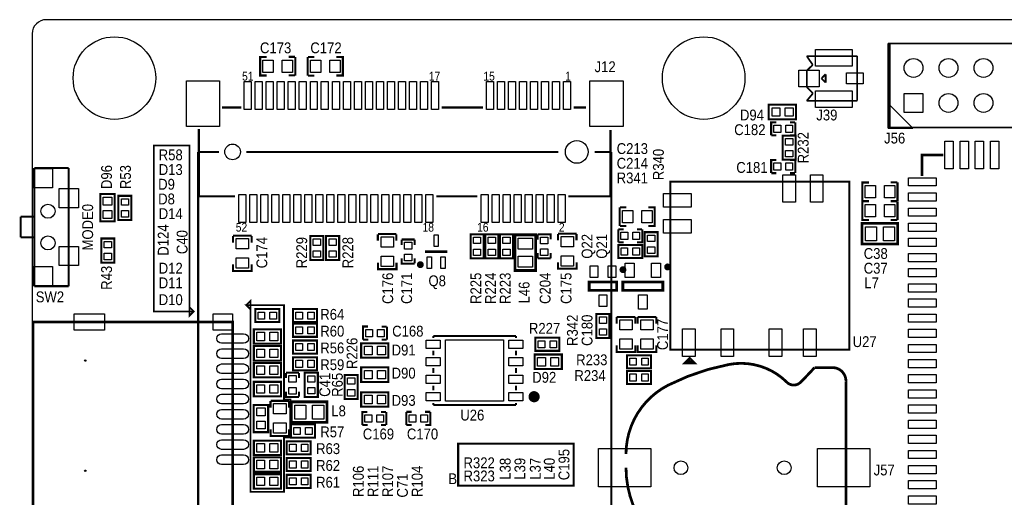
# Model space of a CAD drawing. Extents: x -2 to 286, y -2 to 81.
# Tile 3 of 8: x -1 to 71, y 47 to 81. Entities that reach past the tile are written whole.
import ezdxf
from ezdxf.enums import TextEntityAlignment as Align

# ---------------------------------------------------------------- set-up
doc = ezdxf.new("R2010")
doc.units = 0
doc.header["$MEASUREMENT"] = 0
for name, color, linetype in [('BG_OUTLINE', 6, 'CONTINUOUS'), ('BG_SILKSCREEN_TOP', 7, 'CONTINUOUS'), ('PG_SILKSCREEN_TOP', 7, 'CONTINUOUS'), ('PIN_TOP', 80, 'CONTINUOUS'), ('RD_SILKSCREEN_TOP', 2, 'CONTINUOUS')]:
    doc.layers.add(name, color=color, linetype=linetype)

msp = doc.modelspace()

# ---------------------------------------------------------------- linework, layer by layer
at = {"layer": 'BG_OUTLINE'}
msp.add_lwpolyline([(1.016, 0), (120.904, 0, 0.4142140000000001), (121.92, 1.016), (121.92, 80.21320000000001, 0.4142140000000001), (120.904, 81.2292), (1.016, 81.2292, 0.4142140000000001), (0, 80.21320000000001), (0, 1.016, 0.4142140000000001), (1.016, 0)], format="xyb", dxfattribs=at)
at = {"layer": 'BG_SILKSCREEN_TOP'}
for points, const_width in [([(9.6012, 72.0852), (11.43, 72.0852), (11.43, 59.7408), (11.7348, 60.0456), (11.43, 60.3504), (11.43, 60.0456), (11.7348, 60.0456), (8.839199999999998, 60.0456), (8.839199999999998, 72.0852), (9.6012, 72.0852)], 0.127), ([(15.5448, 60.5028), (15.8496, 60.8076), (15.8496, 60.5028), (18.288, 60.5028), (18.288, 53.6448), (18.7452, 53.6448), (18.7452, 50.9016), (18.288, 50.9016), (18.288, 46.9392), (15.8496, 46.9392), (15.8496, 60.5028), (15.5448, 60.5028), (15.8496, 60.198)], 0.127), ([(30.9372, 47.3964), (39.3192, 47.3964), (39.3192, 50.4444), (30.9372, 50.4444), (30.9372, 47.3964)], 0.1524)]:
    msp.add_lwpolyline(points, dxfattribs=dict(at, const_width=const_width))
at = {"layer": 'PG_SILKSCREEN_TOP'}
msp.add_lwpolyline([(62.22999999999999, 73.406, 0.127, 0.127, 0), (62.22999999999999, 79.502, 0.127, 0.127, 0), (103.886, 79.502, 0.127, 0.127, 0), (103.886, 73.406, 0.127, 0.127, 0), (62.22999999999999, 73.406, 0.254, 0.254, 0), (62.22999999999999, 79.502, 0.254, 0.254, 0)], format="xyseb", dxfattribs=at)
for points, const_width in [([(17.030802, 78.526005), (16.555796, 78.526005), (16.555796, 77.175995), (17.030802, 77.175995)], 0.150012), ([(19.090792, 78.530704), (18.615812, 78.530704)], 0.150012), ([(19.105804, 78.526005), (19.105804, 77.175995)], 0.150012), ([(20.010196, 77.175995), (20.010196, 78.526005)], 0.150012), ([(20.500188, 78.52130600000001), (20.025208, 78.52130600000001)], 0.150012), ([(22.085198, 77.175995), (22.560204, 77.175995), (22.560204, 78.526005), (22.085198, 78.526005)], 0.150012), ([(56.69048899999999, 77.94670699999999), (56.253101, 78.58699)], 0.127), ([(56.253101, 78.58699), (59.91679699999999, 78.58699)], 0.127), ([(56.253101, 77.526312), (56.69048899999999, 77.94670699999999)], 0.127), ([(59.91679699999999, 78.58699), (59.91679699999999, 75.33700999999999)], 0.127), ([(18.615812, 77.18069399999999), (19.090792, 77.18069399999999)], 0.150012), ([(20.025208, 77.17129599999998), (20.500188, 77.17129599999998)], 0.150012), ([(56.253101, 76.33700799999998), (56.253101, 77.526312)], 0.127), ([(57.34639300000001, 76.9906), (57.625793, 77.27)], 0.127), ([(57.625793, 77.27), (57.625793, 76.6604)], 0.127), ([(57.625793, 76.6604), (57.308293, 76.9779)], 0.127), ([(57.308293, 76.9779), (57.34639300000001, 76.9779)], 0.127), ([(56.70709999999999, 75.88300799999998), (56.253101, 76.33700799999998)], 0.127), ([(56.253101, 75.33700999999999), (56.70709999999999, 75.88300799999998)], 0.127), ([(55.419981, 73.99860699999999), (53.494991, 73.99860699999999), (53.494991, 75.04859300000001), (55.469993, 75.04859300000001), (55.469993, 73.99860699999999), (55.419981, 73.99860699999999)], 0.150012), ([(59.91679699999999, 75.33700999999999), (56.253101, 75.33700999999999)], 0.127), ([(13.789711, 74.8538), (15.1892, 74.8538)], 0.1524), ([(29.735805, 74.8538), (32.748195, 74.8538)], 0.1524), ([(39.321689, 74.8538), (40.228495, 74.8538)], 0.1524), ([(53.66997099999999, 72.82939499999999), (53.66997099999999, 73.77940500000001), (54.04500200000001, 73.77940500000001)], 0.150012), ([(55.03113199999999, 73.777805), (55.406112, 73.777805)], 0.150012), ([(55.42003100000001, 72.82939499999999), (55.42003100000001, 73.77940500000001)], 0.150012), ([(12.100611, 68.4022), (12.100611, 73.28148900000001)], 0.1524), ([(42.001389, 68.4022), (42.001389, 73.2282)], 0.1524), ([(53.68109699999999, 72.82779399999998), (54.056102, 72.82779399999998)], 0.150012), ([(54.499967, 71.132802), (54.499993, 72.80783000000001), (55.450003, 72.80783000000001), (55.450003, 71.05776999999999), (54.499993, 71.05776999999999), (54.499967, 71.132802)], 0.150012), ([(55.03110699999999, 72.82779399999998), (55.406112, 72.82779399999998)], 0.150012), ([(12.049811, 71.628), (13.553389, 71.628)], 0.1524), ([(12.049811, 71.628), (12.049811, 25.3111)], 0.1524), ([(15.552395, 71.628), (38.2016, 71.628)], 0.1524), ([(42.052189, 71.628), (40.84830499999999, 71.628)], 0.1524), ([(42.052189, 25.364389), (42.052189, 71.628)], 0.1524), ([(53.66997099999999, 70.08619499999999), (53.66997099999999, 71.03620500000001), (54.04500200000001, 71.03620500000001)], 0.150012), ([(55.03113199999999, 71.034605), (55.406112, 71.034605)], 0.150012), ([(55.42003100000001, 70.08619499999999), (55.42003100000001, 71.03620500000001)], 0.150012), ([(66.167, 71.3994), (64.6176, 71.3994), (64.6176, 69.8754)], 0.2), ([(0.152908, 70.45706), (2.643124, 70.45706)], 0.150114), ([(0.152908, 61.87694), (0.152908, 70.45706)], 0.150114), ([(2.643124, 70.45706), (2.643124, 61.87694)], 0.150114), ([(53.68109699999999, 70.084594), (54.056102, 70.084594)], 0.150012), ([(55.03110699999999, 70.084594), (55.406112, 70.084594)], 0.150012), ([(46.35499999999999, 69.469), (46.35499999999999, 57.268999), (59.35499899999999, 57.268999), (59.35499899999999, 69.469), (46.35499999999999, 69.469)], 0.150012), ([(60.769602, 69.40740500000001), (60.294596, 69.40740500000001), (60.294596, 68.057395), (60.769602, 68.057395)], 0.150012), ([(62.829592, 69.412104), (62.354612, 69.412104)], 0.150012), ([(62.844604, 69.40740500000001), (62.844604, 68.057395)], 0.150012), ([(4.936007, 66.63900799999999), (4.936007, 68.563998), (5.985992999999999, 68.563998), (5.985992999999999, 66.588996), (4.936007, 66.588996), (4.936007, 66.63900799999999)], 0.150012), ([(6.255994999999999, 66.764002), (6.255994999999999, 68.43900500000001), (7.206005, 68.43900500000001), (7.206005, 66.68899499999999), (6.255994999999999, 66.68899499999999), (6.255994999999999, 66.764002)], 0.150012), ([(12.100611, 68.4022), (14.721789, 68.4022)], 0.1524), ([(32.32398900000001, 68.4022), (29.354805, 68.4022)], 0.1524), ([(42.001389, 68.4022), (38.948411, 68.4022)], 0.1524), ([(60.769602, 68.03580500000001), (60.294596, 68.03580500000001), (60.294596, 66.68579499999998), (60.769602, 66.68579499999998)], 0.150012), ([(62.354612, 68.06209399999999), (62.829592, 68.06209399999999)], 0.150012), ([(62.829592, 68.040504), (62.354612, 68.040504)], 0.150012), ([(62.844604, 68.03580500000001), (62.844604, 66.68579499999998)], 0.150012), ([(42.666996, 66.25399499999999), (42.666996, 67.604005)], 0.150012), ([(43.15698799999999, 67.599306), (42.682008, 67.599306)], 0.150012), ([(44.741998, 66.25399499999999), (45.21700399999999, 66.25399499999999), (45.21700399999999, 67.604005), (44.741998, 67.604005)], 0.150012), ([(-0.83693, 66.917062), (0.152908, 66.917062)], 0.150114), ([(-0.83693, 65.416938), (-0.83693, 66.917062)], 0.150114), ([(0.152908, 66.917062), (0.152908, 65.416938)], 0.150114), ([(60.3758, 66.433903), (62.865, 66.433903), (62.865, 64.935303), (60.2742, 64.935303), (60.2742, 66.433903), (60.3758, 66.433903)], 0.2), ([(62.354612, 66.690494), (62.829592, 66.690494)], 0.150012), ([(42.558995, 66.007005), (42.558995, 65.056995)], 0.150012), ([(42.947895, 66.008606), (42.572889, 66.008606)], 0.150012), ([(42.682008, 66.249296), (43.15698799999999, 66.249296)], 0.150012), ([(44.297905, 66.008606), (43.922899, 66.008606)], 0.150012), ([(44.30900499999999, 66.007005), (44.30900499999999, 65.056995), (43.933999, 65.056995)], 0.150012), ([(45.43300499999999, 65.722398), (45.43300499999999, 64.047395), (44.482995, 64.047395), (44.482995, 65.79740499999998), (45.43300499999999, 65.79740499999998), (45.43300499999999, 65.722398)], 0.150012), ([(0.152908, 65.416938), (-0.83693, 65.416938)], 0.150114), ([(5.011394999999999, 63.665202), (5.011394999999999, 65.34020500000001), (5.961405, 65.34020500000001), (5.961405, 63.59019499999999), (5.011394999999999, 63.59019499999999), (5.011394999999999, 63.665202)], 0.150012), ([(14.585696, 65.521992), (14.585696, 65.047012)], 0.150012), ([(14.590395, 65.53700400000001), (15.940405, 65.53700400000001)], 0.150012), ([(15.935706, 65.047012), (15.935706, 65.521992)], 0.150012), ([(21.150605, 65.442998), (21.150605, 63.76799499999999), (20.200595, 63.76799499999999), (20.200595, 65.518005), (21.150605, 65.518005), (21.150605, 65.442998)], 0.150012), ([(22.293605, 65.442998), (22.293605, 63.76799499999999), (21.343595, 63.76799499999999), (21.343595, 65.518005), (22.293605, 65.518005), (22.293605, 65.442998)], 0.150012), ([(25.101296, 65.648992), (25.101296, 65.174012)], 0.150012), ([(25.105995, 65.664004), (26.456005, 65.664004)], 0.150012), ([(26.451306, 65.174012), (26.451306, 65.648992)], 0.150012), ([(27.780005, 65.26400500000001), (26.829995, 65.26400500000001)], 0.150012), ([(26.831595, 64.875105), (26.831595, 65.250111)], 0.150012), ([(27.781606, 64.875105), (27.781606, 65.250111)], 0.150012), ([(32.783805, 65.56999799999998), (32.783805, 63.89499499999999), (31.833795, 63.89499499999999), (31.833795, 65.645005), (32.783805, 65.645005), (32.783805, 65.56999799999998)], 0.150012), ([(33.850605, 65.56999799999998), (33.850605, 63.89499499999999), (32.900595, 63.89499499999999), (32.900595, 65.645005), (33.850605, 65.645005), (33.850605, 65.56999799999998)], 0.150012), ([(34.91740500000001, 65.56999799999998), (34.91740500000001, 63.89499499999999), (33.96739500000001, 63.89499499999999), (33.96739500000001, 65.645005), (34.91740500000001, 65.645005), (34.91740500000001, 65.56999799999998)], 0.150012), ([(36.56350300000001, 65.5066), (36.56350300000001, 63.0174), (35.064903, 63.0174), (35.064903, 65.6082), (36.56350300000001, 65.6082), (36.56350300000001, 65.5066)], 0.2), ([(36.708994, 65.633905), (36.708994, 65.258899)], 0.150012), ([(36.710595, 65.645005), (37.660605, 65.645005), (37.660605, 65.26999899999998)], 0.150012), ([(38.182296, 65.67439199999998), (38.182296, 65.199412)], 0.150012), ([(38.18699500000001, 65.68940400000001), (39.537005, 65.68940400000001)], 0.150012), ([(39.532306, 65.199412), (39.532306, 65.67439199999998)], 0.150012), ([(42.947895, 65.058595), (42.572889, 65.058595)], 0.150012), ([(30.136998, 64.389), (28.537002, 64.389)], 0.2), ([(42.634002, 64.864005), (44.30900499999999, 64.864005), (44.30900499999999, 63.91399499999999), (42.558995, 63.91399499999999), (42.558995, 64.864005), (42.634002, 64.864005)], 0.150012), ([(25.105995, 63.589002), (25.105995, 63.11399599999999), (26.456005, 63.11399599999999), (26.456005, 63.589002)], 0.150012), ([(27.780005, 63.51399499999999), (26.829995, 63.51399499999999), (26.829995, 63.889001)], 0.150012), ([(27.781606, 63.525095), (27.781606, 63.900101)], 0.150012), ([(36.708994, 64.283895), (36.708994, 63.908889)], 0.150012), ([(36.710595, 63.89499499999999), (37.660605, 63.89499499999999)], 0.150012), ([(37.659005, 64.283895), (37.659005, 63.908889)], 0.150012), ([(38.18699500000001, 63.614402), (38.18699500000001, 63.139396), (39.537005, 63.139396), (39.537005, 63.614402)], 0.150012), ([(14.590395, 63.46200200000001), (14.590395, 62.98699599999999), (15.940405, 62.98699599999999), (15.940405, 63.46200200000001)], 0.150012), ([(40.45280199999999, 62.174399), (42.452798, 62.174399), (42.452798, 61.574401), (40.45280199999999, 61.574401), (40.45280199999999, 62.174399)], 0.2), ([(42.89838999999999, 62.174399), (45.79841, 62.174399), (45.79841, 61.574401), (42.89838999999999, 61.574401), (42.89838999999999, 62.174399)], 0.2), ([(2.643124, 61.87694), (0.152908, 61.87694)], 0.150114), ([(16.26880199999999, 60.215805), (17.943805, 60.215805), (17.943805, 59.26579499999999), (16.193795, 59.26579499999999), (16.193795, 60.215805), (16.26880199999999, 60.215805)], 0.150012), ([(20.611998, 59.26579499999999), (18.936995, 59.26579499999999), (18.936995, 60.215805), (20.687005, 60.215805), (20.687005, 59.26579499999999), (20.611998, 59.26579499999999)], 0.150012), ([(14.550898, 59.27598), (0.051054, 59.27598), (0.051054, 43.775884), (14.550898, 43.775884), (14.550898, 59.27598)], 0.199898), ([(40.977795, 58.17880200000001), (40.977795, 59.853805), (41.927805, 59.853805), (41.927805, 58.10379499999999), (40.977795, 58.10379499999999), (40.977795, 58.17880200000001)], 0.150012), ([(42.449496, 59.629192), (42.449496, 59.154212)], 0.150012), ([(42.45419499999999, 59.644204), (43.80420499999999, 59.644204)], 0.150012), ([(43.79950599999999, 59.154212), (43.79950599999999, 59.629192)], 0.150012), ([(43.973496, 59.629192), (43.973496, 59.154212)], 0.150012), ([(43.97819499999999, 59.644204), (45.32820499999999, 59.644204)], 0.150012), ([(45.323506, 59.154212), (45.323506, 59.629192)], 0.150012), ([(16.143808, 58.74179300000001), (18.068798, 58.74179300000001), (18.068798, 57.69180699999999), (16.093796, 57.69180699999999), (16.093796, 58.74179300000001), (16.143808, 58.74179300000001)], 0.150012), ([(20.611998, 58.198995), (18.936995, 58.198995), (18.936995, 59.149005), (20.687005, 59.149005), (20.687005, 58.198995), (20.611998, 58.198995)], 0.150012), ([(24.016995, 57.995795), (24.016995, 58.945805), (24.392001, 58.945805)], 0.150012), ([(25.378105, 58.944205), (25.753111, 58.944205)], 0.150012), ([(25.767005, 57.995795), (25.767005, 58.945805)], 0.150012), ([(20.611998, 56.97979499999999), (18.936995, 56.97979499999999), (18.936995, 57.929805), (20.687005, 57.929805), (20.687005, 56.97979499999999), (20.611998, 56.97979499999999)], 0.150012), ([(24.028095, 57.99419399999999), (24.403101, 57.99419399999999)], 0.150012), ([(25.378105, 57.99419399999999), (25.753111, 57.99419399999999)], 0.150012), ([(29.131006, 58.25289300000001), (35.130994, 58.25289300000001)], 0.150089), ([(29.131006, 58.1152), (29.131006, 58.25289300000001)], 0.150089), ([(35.130994, 58.25289300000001), (35.130994, 58.1152)], 0.150089), ([(38.214198, 57.182995), (36.539195, 57.182995), (36.539195, 58.133005), (38.289205, 58.133005), (38.289205, 57.182995), (38.214198, 57.182995)], 0.150012), ([(16.143808, 57.52259300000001), (18.068798, 57.52259300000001), (18.068798, 56.472607), (16.093796, 56.472607), (16.093796, 57.52259300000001), (16.143808, 57.52259300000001)], 0.150012), ([(25.816992, 56.67580699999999), (23.892002, 56.67580699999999), (23.892002, 57.725793), (25.867004, 57.725793), (25.867004, 56.67580699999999), (25.816992, 56.67580699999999)], 0.150012), ([(29.131006, 56.8452), (29.131006, 57.2008)], 0.150089), ([(35.130994, 57.2008), (35.130994, 56.8452)], 0.150089), ([(42.45419499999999, 57.569202), (42.45419499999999, 57.094196), (43.80420499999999, 57.094196), (43.80420499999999, 57.569202)], 0.150012), ([(43.97819499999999, 57.569202), (43.97819499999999, 57.094196), (45.32820499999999, 57.094196), (45.32820499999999, 57.569202)], 0.150012), ([(20.611998, 55.76059499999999), (18.936995, 55.76059499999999), (18.936995, 56.71060500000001), (20.687005, 56.71060500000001), (20.687005, 55.76059499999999), (20.611998, 55.76059499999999)], 0.150012), ([(36.540008, 56.912993), (38.464998, 56.912993), (38.464998, 55.86300699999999), (36.48999600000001, 55.86300699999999), (36.48999600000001, 56.912993), (36.540008, 56.912993)], 0.150012), ([(43.26900199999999, 56.863005), (44.944005, 56.863005), (44.944005, 55.91299499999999), (43.193995, 55.91299499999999), (43.193995, 56.863005), (43.26900199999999, 56.863005)], 0.150012), ([(48.154996, 56.269001), (47.754997, 56.669), (47.35499799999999, 56.269001), (48.154996, 56.269001), (48.054997, 56.369001), (47.55499799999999, 56.369001), (47.754997, 56.569), (47.85499699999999, 56.46900099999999), (47.85499699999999, 56.369001), (47.754997, 56.46900099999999)], 0.150012), ([(16.143808, 56.30339300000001), (18.068798, 56.30339300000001), (18.068798, 55.253407), (16.093796, 55.253407), (16.093796, 56.30339300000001), (16.143808, 56.30339300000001)], 0.150012), ([(25.816992, 54.923207), (23.892002, 54.923207), (23.892002, 55.973193), (25.867004, 55.973193), (25.867004, 54.923207), (25.816992, 54.923207)], 0.150012), ([(29.131006, 55.5752), (29.131006, 55.9308)], 0.150089), ([(35.130994, 55.9308), (35.130994, 55.5752)], 0.150089), ([(43.26900199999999, 55.72000500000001), (44.944005, 55.72000500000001), (44.944005, 54.76999499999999), (43.193995, 54.76999499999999), (43.193995, 55.72000500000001), (43.26900199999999, 55.72000500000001)], 0.150012), ([(19.372605, 55.58660500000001), (18.422595, 55.58660500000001)], 0.150012), ([(18.424195, 55.197705), (18.424195, 55.572711)], 0.150012), ([(19.374206, 55.197705), (19.374206, 55.572711)], 0.150012), ([(19.794195, 53.911602), (19.794195, 55.58660500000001), (20.744205, 55.58660500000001), (20.744205, 53.836595), (19.794195, 53.836595), (19.794195, 53.911602)], 0.150012), ([(23.639805, 55.359198), (23.639805, 53.68419499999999), (22.689795, 53.68419499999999), (22.689795, 55.434205), (23.639805, 55.434205), (23.639805, 55.359198)], 0.150012), ([(16.143808, 54.93179300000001), (18.068798, 54.93179300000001), (18.068798, 53.88180699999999), (16.093796, 53.88180699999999), (16.093796, 54.93179300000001), (16.143808, 54.93179300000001)], 0.150012), ([(29.131006, 54.3052), (29.131006, 54.6608)], 0.150089), ([(35.130994, 54.6608), (35.130994, 54.3052)], 0.150089), ([(19.372605, 53.836595), (18.422595, 53.836595), (18.422595, 54.211601)], 0.150012), ([(19.374206, 53.84769499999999), (19.374206, 54.222701)], 0.150012), ([(25.816992, 53.11980699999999), (23.892002, 53.11980699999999), (23.892002, 54.16979300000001), (25.867004, 54.16979300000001), (25.867004, 53.11980699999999), (25.816992, 53.11980699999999)], 0.150012), ([(17.13659299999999, 53.19819200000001), (17.13659299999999, 51.273202), (16.086607, 51.273202), (16.086607, 53.248204), (17.13659299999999, 53.248204), (17.13659299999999, 53.19819200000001)], 0.150012), ([(17.303496, 53.53319200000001), (17.303496, 53.058212)], 0.150012), ([(17.308195, 53.54820400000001), (18.658205, 53.54820400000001)], 0.150012), ([(18.653506, 53.058212), (18.653506, 53.53319200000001)], 0.150012), ([(21.3106, 51.980897), (18.8214, 51.980897), (18.8214, 53.479497), (21.4122, 53.479497), (21.4122, 51.980897), (21.3106, 51.980897)], 0.2), ([(29.131006, 53.25310699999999), (29.131006, 53.3908)], 0.150089), ([(35.130994, 53.25310699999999), (29.131006, 53.25310699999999)], 0.150089), ([(35.130994, 53.3908), (35.130994, 53.25310699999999)], 0.150089), ([(23.966195, 51.798195), (23.966195, 52.748205), (24.341201, 52.748205)], 0.150012), ([(25.327305, 52.746605), (25.702311, 52.746605)], 0.150012), ([(25.716205, 51.798195), (25.716205, 52.748205)], 0.150012), ([(27.166595, 52.748205), (27.166595, 51.798195)], 0.150012), ([(27.555495, 52.74980600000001), (27.180489, 52.74980600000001)], 0.150012), ([(28.905505, 52.74980600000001), (28.530499, 52.74980600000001)], 0.150012), ([(28.916605, 52.748205), (28.916605, 51.798195), (28.541599, 51.798195)], 0.150012), ([(17.308195, 51.473202), (17.308195, 50.998196), (18.658205, 50.998196), (18.658205, 51.473202)], 0.150012), ([(20.459598, 50.883795), (18.784595, 50.883795), (18.784595, 51.833805), (20.534605, 51.833805), (20.534605, 50.883795), (20.459598, 50.883795)], 0.150012), ([(23.977295, 51.796594), (24.352301, 51.796594)], 0.150012), ([(25.327305, 51.796594), (25.702311, 51.796594)], 0.150012), ([(27.555495, 51.799795), (27.180489, 51.799795)], 0.150012), ([(16.143808, 50.66459299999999), (18.068798, 50.66459299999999), (18.068798, 49.61460699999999), (16.093796, 49.61460699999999), (16.093796, 50.66459299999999), (16.143808, 50.66459299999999)], 0.150012), ([(20.154798, 49.664595), (18.479795, 49.664595), (18.479795, 50.61460499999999), (20.229805, 50.61460499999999), (20.229805, 49.664595), (20.154798, 49.664595)], 0.150012), ([(16.143808, 49.445393), (18.068798, 49.445393), (18.068798, 48.395407), (16.093796, 48.395407), (16.093796, 49.445393), (16.143808, 49.445393)], 0.150012), ([(20.154798, 48.44539499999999), (18.479795, 48.44539499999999), (18.479795, 49.39540499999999), (20.229805, 49.39540499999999), (20.229805, 48.44539499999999), (20.154798, 48.44539499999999)], 0.150012), ([(16.143808, 48.226193), (18.068798, 48.226193), (18.068798, 47.176207), (16.093796, 47.176207), (16.093796, 48.226193), (16.143808, 48.226193)], 0.150012), ([(20.154798, 47.226195), (18.479795, 47.226195), (18.479795, 48.176205), (20.229805, 48.176205), (20.229805, 47.226195), (20.154798, 47.226195)], 0.150012)]:
    msp.add_lwpolyline(points, dxfattribs=dict(at, const_width=const_width))
msp.add_lwpolyline([(63.96609, 73.346056), (62.168024, 75.144122), (62.168024, 73.346056)], close=True, dxfattribs=at)
for points, const_width in [([(28.312008, 63.438989, 0.999985), (28.061996, 63.43901500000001, 1.000014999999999), (28.312008, 63.438989)], 0.250012), ([(43.02780300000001, 63.074398, 1.000018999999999), (42.777791, 63.074398, 0.9999809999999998), (43.02780300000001, 63.074398)], 0.250012), ([(46.27339, 63.274397, 1.000021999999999), (46.023403, 63.274397, 0.9999780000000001), (46.27339, 63.274397)], 0.250012), ([(43.126711, 48.6918, 0.241056), (46.197495, 42.692295, 0.149983), (50.617095, 41.191205, 0.165562), (54.80809499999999, 42.48149999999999, -0.32438), (55.808905, 42.48149999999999, -0.091555), (56.817311, 41.422295), (58.12789999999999, 41.422295, 0.4256700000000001), (59.09820500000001, 42.4307), (59.09820500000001, 54.9529, 0.4256700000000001), (58.12789999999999, 55.96130500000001), (56.817311, 55.96130500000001, -0.012062), (55.808905, 54.9021, -0.414642), (54.80809499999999, 54.9021, 0.246616), (50.617095, 56.19239499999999, 0.071285), (46.197495, 54.69130500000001, 0.28245), (43.126711, 49.692611)], 0.200711), ([(36.654994, 53.848, -1), (36.248594, 53.848, -1), (36.654994, 53.848)], 0.4064)]:
    msp.add_lwpolyline(points, format="xyb", dxfattribs=dict(at, const_width=const_width))
at = {"layer": 'PIN_TOP'}
for points in [[(59.54180400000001, 79.061996), (59.54180400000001, 77.861998), (56.891796, 77.861998), (56.891796, 79.061996)], [(17.505807, 77.40100100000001), (16.755796, 77.40100100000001), (16.755796, 78.300999), (17.505807, 78.300999)], [(18.905804, 77.40100100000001), (18.155793, 77.40100100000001), (18.155793, 78.300999), (18.905804, 78.300999)], [(20.210196, 78.300999), (20.960207, 78.300999), (20.960207, 77.40100100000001), (20.210196, 77.40100100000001)], [(21.610193, 78.300999), (22.360204, 78.300999), (22.360204, 77.40100100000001), (21.610193, 77.40100100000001)], [(57.166802, 77.561999), (57.166802, 76.362001), (55.666805, 76.362001), (55.666805, 77.561999)], [(60.341789, 77.36199899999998), (60.341789, 76.562001), (59.141792, 76.562001), (59.141792, 77.36199899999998)], [(11.193805, 73.47709499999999), (11.193805, 76.779095), (13.606805, 76.779095), (13.606805, 73.47709499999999)], [(15.397505, 74.711611), (15.397505, 76.743611), (15.905505, 76.743611), (15.905505, 74.711611)], [(16.197605, 74.711611), (16.197605, 76.743611), (16.705605, 76.743611), (16.705605, 74.711611)], [(16.997705, 74.711611), (16.997705, 76.743611), (17.505705, 76.743611), (17.505705, 74.711611)], [(17.797805, 74.711611), (17.797805, 76.743611), (18.305805, 76.743611), (18.305805, 74.711611)], [(18.597905, 74.711611), (18.597905, 76.743611), (19.105905, 76.743611), (19.105905, 74.711611)], [(19.398005, 74.711611), (19.398005, 76.743611), (19.906005, 76.743611), (19.906005, 74.711611)], [(20.198105, 74.711611), (20.198105, 76.743611), (20.706105, 76.743611), (20.706105, 74.711611)], [(20.995589, 74.711611), (20.995589, 76.743611), (21.503589, 76.743611), (21.503589, 74.711611)], [(21.798305, 74.711611), (21.798305, 76.743611), (22.306305, 76.743611), (22.306305, 74.711611)], [(22.595789, 74.711611), (22.595789, 76.743611), (23.103789, 76.743611), (23.103789, 74.711611)], [(23.395889, 74.711611), (23.395889, 76.743611), (23.903889, 76.743611), (23.903889, 74.711611)], [(24.195989, 74.711611), (24.195989, 76.743611), (24.703989, 76.743611), (24.703989, 74.711611)], [(24.996089, 74.711611), (24.996089, 76.743611), (25.504089, 76.743611), (25.504089, 74.711611)], [(25.796189, 74.711611), (25.796189, 76.743611), (26.304189, 76.743611), (26.304189, 74.711611)], [(26.596289, 74.711611), (26.596289, 76.743611), (27.104289, 76.743611), (27.104289, 74.711611)], [(27.396389, 74.711611), (27.396389, 76.743611), (27.904389, 76.743611), (27.904389, 74.711611)], [(28.196489, 74.711611), (28.196489, 76.743611), (28.704489, 76.743611), (28.704489, 74.711611)], [(28.996589, 74.711611), (28.996589, 76.743611), (29.504589, 76.743611), (29.504589, 74.711611)], [(32.99708900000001, 74.711611), (32.99708900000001, 76.743611), (33.505089, 76.743611), (33.505089, 74.711611)], [(33.797189, 74.711611), (33.797189, 76.743611), (34.305189, 76.743611), (34.305189, 74.711611)], [(34.597289, 74.711611), (34.597289, 76.743611), (35.105289, 76.743611), (35.105289, 74.711611)], [(35.39738900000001, 74.711611), (35.39738900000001, 76.743611), (35.905389, 76.743611), (35.905389, 74.711611)], [(36.19748900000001, 74.711611), (36.19748900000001, 76.743611), (36.705489, 76.743611), (36.705489, 74.711611)], [(36.99758900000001, 74.711611), (36.99758900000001, 76.743611), (37.505589, 76.743611), (37.505589, 74.711611)], [(37.797689, 74.711611), (37.797689, 76.743611), (38.305689, 76.743611), (38.305689, 74.711611)], [(38.597789, 74.711611), (38.597789, 76.743611), (39.105789, 76.743611), (39.105789, 74.711611)], [(40.495195, 73.47709499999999), (40.495195, 76.779095), (42.908195, 76.779095), (42.908195, 73.47709499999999)], [(59.54180400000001, 76.062002), (59.54180400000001, 74.862004), (56.891796, 74.862004), (56.891796, 76.062002)], [(64.6938, 74.4982), (63.3222, 74.4982), (63.3222, 75.8698), (64.6938, 75.8698)], [(53.72997900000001, 74.83359399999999), (54.29998000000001, 74.83359399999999), (54.29998000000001, 74.21360599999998), (53.72997900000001, 74.21360599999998)], [(54.689997, 74.83359399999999), (55.259999, 74.83359399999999), (55.259999, 74.21360599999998), (54.689997, 74.21360599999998)], [(54.35999999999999, 73.034398), (53.870009, 73.034398), (53.870009, 73.574402), (54.35999999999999, 73.574402)], [(55.21999399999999, 73.034398), (54.730002, 73.034398), (54.730002, 73.574402), (55.21999399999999, 73.574402)], [(55.234992, 72.597797), (55.234992, 72.12779599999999), (54.715004, 72.12779599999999), (54.715004, 72.597797)], [(66.294102, 70.401002), (66.294102, 72.400998), (66.8941, 72.400998), (66.8941, 70.401002)], [(67.394099, 70.401002), (67.394099, 72.400998), (67.994098, 72.400998), (67.994098, 70.401002)], [(68.494097, 70.401002), (68.494097, 72.400998), (69.094096, 72.400998), (69.094096, 70.401002)], [(69.594095, 70.401002), (69.594095, 72.400998), (70.19409399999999, 72.400998), (70.19409399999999, 70.401002)], [(55.234992, 71.737804), (55.234992, 71.267803), (54.715004, 71.267803), (54.715004, 71.737804)], [(54.35999999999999, 70.291198), (53.870009, 70.291198), (53.870009, 70.831202), (54.35999999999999, 70.831202)], [(55.21999399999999, 70.291198), (54.730002, 70.291198), (54.730002, 70.831202), (55.21999399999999, 70.831202)], [(0.062992, 70.42708799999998), (1.463039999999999, 70.42708799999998), (1.463039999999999, 69.02703999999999), (0.062992, 69.02703999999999)], [(54.517798, 69.968999), (55.432198, 69.968999), (55.432198, 67.969003), (54.517798, 67.969003)], [(56.51779399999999, 69.968999), (57.432194, 69.968999), (57.432194, 67.969003), (56.51779399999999, 67.969003)], [(65.64299799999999, 69.15211), (63.643002, 69.15211), (63.643002, 69.75210799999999), (65.64299799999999, 69.75210799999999)], [(1.962912, 68.967096), (3.362959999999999, 68.967096), (3.362959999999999, 67.567048), (1.962912, 67.567048)], [(61.244607, 68.28240100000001), (60.49459599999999, 68.28240100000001), (60.49459599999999, 69.182399), (61.244607, 69.182399)], [(62.644604, 68.28240100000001), (61.89459300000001, 68.28240100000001), (61.89459300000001, 69.182399), (62.644604, 69.182399)], [(5.770993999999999, 68.32901), (5.770993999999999, 67.759008), (5.151005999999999, 67.759008), (5.151005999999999, 68.32901)], [(6.990994, 68.22899699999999), (6.990994, 67.758996), (6.471006, 67.758996), (6.471006, 68.22899699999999)], [(14.996211, 66.512389), (14.996211, 68.544389), (15.504211, 68.544389), (15.504211, 66.512389)], [(15.796311, 66.512389), (15.796311, 68.544389), (16.304311, 68.544389), (16.304311, 66.512389)], [(16.596411, 66.512389), (16.596411, 68.544389), (17.104411, 68.544389), (17.104411, 66.512389)], [(17.396511, 66.512389), (17.396511, 68.544389), (17.904511, 68.544389), (17.904511, 66.512389)], [(18.196611, 66.512389), (18.196611, 68.544389), (18.704611, 68.544389), (18.704611, 66.512389)], [(18.996711, 66.512389), (18.996711, 68.544389), (19.504711, 68.544389), (19.504711, 66.512389)], [(19.796811, 66.512389), (19.796811, 68.544389), (20.304811, 68.544389), (20.304811, 66.512389)], [(20.596911, 66.512389), (20.596911, 68.544389), (21.104911, 68.544389), (21.104911, 66.512389)], [(21.397011, 66.512389), (21.397011, 68.544389), (21.905011, 68.544389), (21.905011, 66.512389)], [(22.197111, 66.512389), (22.197111, 68.544389), (22.705111, 68.544389), (22.705111, 66.512389)], [(22.997211, 66.512389), (22.997211, 68.544389), (23.505211, 68.544389), (23.505211, 66.512389)], [(23.797311, 66.512389), (23.797311, 68.544389), (24.305311, 68.544389), (24.305311, 66.512389)], [(24.597411, 66.512389), (24.597411, 68.544389), (25.105411, 68.544389), (25.105411, 66.512389)], [(25.397511, 66.512389), (25.397511, 68.544389), (25.905511, 68.544389), (25.905511, 66.512389)], [(26.197611, 66.512389), (26.197611, 68.544389), (26.705611, 68.544389), (26.705611, 66.512389)], [(26.997711, 66.512389), (26.997711, 68.544389), (27.505711, 68.544389), (27.505711, 66.512389)], [(27.797811, 66.512389), (27.797811, 68.544389), (28.305811, 68.544389), (28.305811, 66.512389)], [(28.597911, 66.512389), (28.597911, 68.544389), (29.105911, 68.544389), (29.105911, 66.512389)], [(32.598411, 66.512389), (32.598411, 68.544389), (33.106411, 68.544389), (33.106411, 66.512389)], [(33.39589500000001, 66.512389), (33.39589500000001, 68.544389), (33.903895, 68.544389), (33.903895, 66.512389)], [(34.195995, 66.512389), (34.195995, 68.544389), (34.703995, 68.544389), (34.703995, 66.512389)], [(34.996095, 66.512389), (34.996095, 68.544389), (35.504095, 68.544389), (35.504095, 66.512389)], [(35.79619500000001, 66.512389), (35.79619500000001, 68.544389), (36.304195, 68.544389), (36.304195, 66.512389)], [(36.596295, 66.512389), (36.596295, 68.544389), (37.104295, 68.544389), (37.104295, 66.512389)], [(37.396395, 66.512389), (37.396395, 68.544389), (37.904395, 68.544389), (37.904395, 66.512389)], [(38.196495, 66.512389), (38.196495, 68.544389), (38.704495, 68.544389), (38.704495, 66.512389)], [(45.85500099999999, 68.61898899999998), (47.85499699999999, 68.61898899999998), (47.85499699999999, 67.618991), (45.85500099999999, 67.618991)], [(65.64299799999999, 68.052112), (63.643002, 68.052112), (63.643002, 68.652111), (65.64299799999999, 68.652111)], [(5.770993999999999, 67.368992), (5.770993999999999, 66.79899), (5.151005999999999, 66.79899), (5.151005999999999, 67.368992)], [(6.990994, 67.369004), (6.990994, 66.89900300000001), (6.471006, 66.89900300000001), (6.471006, 67.369004)], [(42.866996, 67.378999), (43.617007, 67.378999), (43.617007, 66.479001), (42.866996, 66.479001)], [(44.266993, 67.378999), (45.01700399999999, 67.378999), (45.01700399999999, 66.479001), (44.266993, 66.479001)], [(61.244607, 66.910801), (60.49459599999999, 66.910801), (60.49459599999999, 67.810799), (61.244607, 67.810799)], [(62.644604, 66.910801), (61.89459300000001, 66.910801), (61.89459300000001, 67.810799), (62.644604, 67.810799)], [(65.64299799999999, 66.952089), (63.643002, 66.952089), (63.643002, 67.552087), (65.64299799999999, 67.552087)], [(45.85500099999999, 66.71899300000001), (47.85499699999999, 66.71899300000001), (47.85499699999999, 65.71899499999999), (45.85500099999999, 65.71899499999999)], [(42.759008, 65.802002), (43.248999, 65.802002), (43.248999, 65.26199799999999), (42.759008, 65.26199799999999)], [(43.619001, 65.802002), (44.108992, 65.802002), (44.108992, 65.26199799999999), (43.619001, 65.26199799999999)], [(61.319588, 65.174406), (60.519589, 65.174406), (60.519589, 66.19439399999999), (61.319588, 66.19439399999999)], [(62.619611, 65.174406), (61.81961199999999, 65.174406), (61.81961199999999, 66.19439399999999), (62.619611, 66.19439399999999)], [(65.64299799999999, 65.852091), (63.643002, 65.852091), (63.643002, 66.45209), (65.64299799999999, 66.45209)], [(5.746394, 65.130197), (5.746394, 64.660196), (5.226405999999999, 64.660196), (5.226405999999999, 65.130197)], [(15.715399, 65.337004), (15.715399, 64.586993), (14.815401, 64.586993), (14.815401, 65.337004)], [(20.415606, 64.83799599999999), (20.415606, 65.307997), (20.935594, 65.307997), (20.935594, 64.83799599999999)], [(21.558606, 64.83799599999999), (21.558606, 65.307997), (22.078594, 65.307997), (22.078594, 64.83799599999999)], [(26.230999, 65.464004), (26.230999, 64.713993), (25.331001, 64.713993), (25.331001, 65.464004)], [(29.487, 64.763993), (29.187, 64.763993), (29.187, 65.61400400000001), (29.487, 65.61400400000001)], [(32.048806, 64.96499599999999), (32.048806, 65.434997), (32.568794, 65.434997), (32.568794, 64.96499599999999)], [(33.115606, 64.96499599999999), (33.115606, 65.434997), (33.635594, 65.434997), (33.635594, 64.96499599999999)], [(34.182406, 64.96499599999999), (34.182406, 65.434997), (34.702394, 65.434997), (34.702394, 64.96499599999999)], [(35.303993, 64.562812), (35.303993, 65.362811), (36.323981, 65.362811), (36.323981, 64.562812)], [(36.915598, 64.954988), (36.915598, 65.44498), (37.455602, 65.44498), (37.455602, 64.954988)], [(39.311999, 65.48940400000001), (39.311999, 64.739393), (38.412001, 64.739393), (38.412001, 65.48940400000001)], [(44.698006, 65.117396), (44.698006, 65.587397), (45.21799399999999, 65.587397), (45.21799399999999, 65.117396)], [(65.64299799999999, 64.752093), (63.643002, 64.752093), (63.643002, 65.352092), (65.64299799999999, 65.352092)], [(1.962912, 64.766952), (3.362959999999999, 64.766952), (3.362959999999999, 63.36690400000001), (1.962912, 63.36690400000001)], [(20.415606, 63.978003), (20.415606, 64.448004), (20.935594, 64.448004), (20.935594, 63.978003)], [(21.558606, 63.978003), (21.558606, 64.448004), (22.078594, 64.448004), (22.078594, 63.978003)], [(27.575002, 65.063992), (27.575002, 64.574001), (27.034998, 64.574001), (27.034998, 65.063992)], [(32.048806, 64.105003), (32.048806, 64.575004), (32.568794, 64.575004), (32.568794, 64.105003)], [(33.115606, 64.105003), (33.115606, 64.575004), (33.635594, 64.575004), (33.635594, 64.105003)], [(34.182406, 64.105003), (34.182406, 64.575004), (34.702394, 64.575004), (34.702394, 64.105003)], [(36.915598, 64.09499499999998), (36.915598, 64.584986), (37.455602, 64.584986), (37.455602, 64.09499499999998)], [(43.239004, 64.129006), (42.769003, 64.129006), (42.769003, 64.64899399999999), (43.239004, 64.64899399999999)], [(44.09899699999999, 64.129006), (43.628996, 64.129006), (43.628996, 64.64899399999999), (44.09899699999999, 64.64899399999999)], [(44.698006, 64.257403), (44.698006, 64.727404), (45.21799399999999, 64.727404), (45.21799399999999, 64.257403)], [(5.746394, 64.270204), (5.746394, 63.800203), (5.226405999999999, 63.800203), (5.226405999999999, 64.270204)], [(15.715399, 63.937007), (15.715399, 63.18699599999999), (14.815401, 63.18699599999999), (14.815401, 63.937007)], [(26.230999, 64.06400699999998), (26.230999, 63.313996), (25.331001, 63.313996), (25.331001, 64.06400699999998)], [(27.575002, 64.203999), (27.575002, 63.71400799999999), (27.034998, 63.71400799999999), (27.034998, 64.203999)], [(28.987001, 63.163996), (28.687001, 63.163996), (28.687001, 64.01400699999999), (28.987001, 64.01400699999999)], [(29.986999, 63.163996), (29.686999, 63.163996), (29.686999, 64.01400699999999), (29.986999, 64.01400699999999)], [(35.303993, 63.262789), (35.303993, 64.06278799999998), (36.323981, 64.06278799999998), (36.323981, 63.262789)], [(39.311999, 64.089407), (39.311999, 63.33939599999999), (38.412001, 63.33939599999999), (38.412001, 64.089407)], [(65.64299799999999, 63.65209499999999), (63.643002, 63.65209499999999), (63.643002, 64.25209399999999), (65.64299799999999, 64.25209399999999)], [(0.062992, 63.30695999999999), (1.463039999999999, 63.30695999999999), (1.463039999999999, 61.90691199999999), (0.062992, 61.90691199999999)], [(40.52778299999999, 63.349416), (41.077794, 63.349416), (41.077794, 62.49940500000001), (40.52778299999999, 62.49940500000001)], [(41.827806, 63.349416), (42.377817, 63.349416), (42.377817, 62.49940500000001), (41.827806, 62.49940500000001)], [(43.073383, 63.549416), (43.723395, 63.549416), (43.723395, 62.49940500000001), (43.073383, 62.49940500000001)], [(44.97340499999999, 63.549416), (45.62341599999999, 63.549416), (45.62341599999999, 62.49940500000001), (44.97340499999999, 62.49940500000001)], [(65.64299799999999, 62.55209699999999), (63.643002, 62.55209699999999), (63.643002, 63.15209599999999), (65.64299799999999, 63.15209599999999)], [(65.64299799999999, 61.4521), (63.643002, 61.4521), (63.643002, 62.052098), (65.64299799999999, 62.052098)], [(41.17779399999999, 61.24939499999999), (41.727806, 61.24939499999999), (41.727806, 60.399384), (41.17779399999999, 60.399384)], [(44.023394, 61.24939499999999), (44.67340599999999, 61.24939499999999), (44.67340599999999, 60.199384), (44.023394, 60.199384)], [(65.64299799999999, 60.352102), (63.643002, 60.352102), (63.643002, 60.952101), (65.64299799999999, 60.952101)], [(3.051175, 59.875928), (5.251069, 59.875928), (5.251069, 58.67603199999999), (3.051175, 58.67603199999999)], [(13.15085, 59.875928), (14.550898, 59.875928), (14.550898, 58.67603199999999), (13.15085, 58.67603199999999)], [(16.873804, 59.480806), (16.403803, 59.480806), (16.403803, 60.00079399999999), (16.873804, 60.00079399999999)], [(17.733797, 59.480806), (17.263796, 59.480806), (17.263796, 60.00079399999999), (17.733797, 60.00079399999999)], [(19.147003, 60.00079399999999), (19.617004, 60.00079399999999), (19.617004, 59.480806), (19.147003, 59.480806)], [(20.006996, 60.00079399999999), (20.476997, 60.00079399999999), (20.476997, 59.480806), (20.006996, 59.480806)], [(41.712794, 59.643797), (41.712794, 59.173796), (41.19280599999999, 59.173796), (41.19280599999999, 59.643797)], [(43.57919899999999, 59.44420400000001), (43.57919899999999, 58.694193), (42.679201, 58.694193), (42.679201, 59.44420400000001)], [(45.10319899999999, 59.44420400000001), (45.10319899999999, 58.694193), (44.203201, 58.694193), (44.203201, 59.44420400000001)], [(65.64299799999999, 59.252104), (63.643002, 59.252104), (63.643002, 59.852103), (65.64299799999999, 59.852103)], [(19.147003, 58.93399399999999), (19.617004, 58.93399399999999), (19.617004, 58.414006), (19.147003, 58.414006)], [(20.006996, 58.93399399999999), (20.476997, 58.93399399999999), (20.476997, 58.414006), (20.006996, 58.414006)], [(24.706999, 58.200798), (24.217008, 58.200798), (24.217008, 58.740802), (24.706999, 58.740802)], [(25.56699200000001, 58.200798), (25.077001, 58.200798), (25.077001, 58.740802), (25.56699200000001, 58.740802)], [(41.712794, 58.78380400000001), (41.712794, 58.313803), (41.19280599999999, 58.313803), (41.19280599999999, 58.78380400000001)], [(47.227795, 58.76899599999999), (48.142195, 58.76899599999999), (48.142195, 56.76899999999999), (47.227795, 56.76899999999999)], [(50.027789, 58.76899599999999), (50.942189, 58.76899599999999), (50.942189, 56.76899999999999), (50.027789, 56.76899999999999)], [(53.52780799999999, 58.76899599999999), (54.442208, 58.76899599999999), (54.442208, 56.76899999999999), (53.52780799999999, 56.76899999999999)], [(56.027803, 58.76899599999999), (56.94220300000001, 58.76899599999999), (56.94220300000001, 56.76899999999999), (56.027803, 56.76899999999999)], [(65.64299799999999, 58.152106), (63.643002, 58.152106), (63.643002, 58.75210500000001), (65.64299799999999, 58.75210500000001)], [(16.873791, 57.906806), (16.30379, 57.906806), (16.30379, 58.52679399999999), (16.873791, 58.52679399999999)], [(17.83381, 57.906806), (17.263809, 57.906806), (17.263809, 58.52679399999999), (17.83381, 58.52679399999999)], [(28.623006, 57.9628), (29.639006, 57.9628), (29.639006, 57.3532), (28.623006, 57.3532)], [(30.0228, 53.5178), (30.0228, 57.9882), (34.2392, 57.9882), (34.2392, 53.5178)], [(34.622994, 57.9628), (35.638994, 57.9628), (35.638994, 57.3532), (34.622994, 57.3532)], [(43.57919899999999, 58.04420699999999), (43.57919899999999, 57.29419599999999), (42.679201, 57.29419599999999), (42.679201, 58.04420699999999)], [(45.10319899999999, 58.04420699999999), (45.10319899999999, 57.29419599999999), (44.203201, 57.29419599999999), (44.203201, 58.04420699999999)], [(16.873791, 56.687606), (16.30379, 56.687606), (16.30379, 57.307594), (16.873791, 57.307594)], [(17.83381, 56.687606), (17.263809, 56.687606), (17.263809, 57.307594), (17.83381, 57.307594)], [(19.147003, 57.714794), (19.617004, 57.714794), (19.617004, 57.194806), (19.147003, 57.194806)], [(20.006996, 57.714794), (20.476997, 57.714794), (20.476997, 57.194806), (20.006996, 57.194806)], [(24.12699, 57.510794), (24.696991, 57.510794), (24.696991, 56.890806), (24.12699, 56.890806)], [(25.087009, 57.510794), (25.65701, 57.510794), (25.65701, 56.890806), (25.087009, 56.890806)], [(36.749203, 57.91799399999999), (37.219204, 57.91799399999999), (37.219204, 57.398006), (36.749203, 57.398006)], [(37.60919600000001, 57.91799399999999), (38.079197, 57.91799399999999), (38.079197, 57.398006), (37.60919600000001, 57.398006)], [(65.64299799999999, 57.05210799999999), (63.643002, 57.05210799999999), (63.643002, 57.65210699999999), (65.64299799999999, 57.65210699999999)], [(28.623006, 56.6928), (29.639006, 56.6928), (29.639006, 56.08319999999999), (28.623006, 56.08319999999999)], [(34.622994, 56.6928), (35.638994, 56.6928), (35.638994, 56.08319999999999), (34.622994, 56.08319999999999)], [(37.269991, 56.078006), (36.69999, 56.078006), (36.69999, 56.69799399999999), (37.269991, 56.69799399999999)], [(38.23001, 56.078006), (37.660008, 56.078006), (37.660008, 56.69799399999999), (38.23001, 56.69799399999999)], [(43.87400399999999, 56.128006), (43.404003, 56.128006), (43.404003, 56.64799399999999), (43.87400399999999, 56.64799399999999)], [(44.73399699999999, 56.128006), (44.26399599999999, 56.128006), (44.26399599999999, 56.64799399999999), (44.73399699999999, 56.64799399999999)], [(65.64299799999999, 55.952111), (63.643002, 55.952111), (63.643002, 56.552109), (65.64299799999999, 56.552109)], [(16.873791, 55.46840600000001), (16.30379, 55.46840600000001), (16.30379, 56.08839399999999), (16.873791, 56.08839399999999)], [(17.83381, 55.46840600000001), (17.263809, 55.46840600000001), (17.263809, 56.08839399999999), (17.83381, 56.08839399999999)], [(19.147003, 56.495594), (19.617004, 56.495594), (19.617004, 55.97560600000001), (19.147003, 55.97560600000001)], [(20.006996, 56.495594), (20.476997, 56.495594), (20.476997, 55.97560600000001), (20.006996, 55.97560600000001)], [(19.167602, 55.38659200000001), (19.167602, 54.896601), (18.627598, 54.896601), (18.627598, 55.38659200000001)], [(20.529194, 55.37659699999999), (20.529194, 54.90659599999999), (20.009206, 54.90659599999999), (20.009206, 55.37659699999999)], [(22.904806, 54.75419599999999), (22.904806, 55.224197), (23.424794, 55.224197), (23.424794, 54.75419599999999)], [(24.12699, 55.758194), (24.696991, 55.758194), (24.696991, 55.138206), (24.12699, 55.138206)], [(25.087009, 55.758194), (25.65701, 55.758194), (25.65701, 55.138206), (25.087009, 55.138206)], [(28.623006, 55.4228), (29.639006, 55.4228), (29.639006, 54.8132), (28.623006, 54.8132)], [(34.622994, 55.4228), (35.638994, 55.4228), (35.638994, 54.8132), (34.622994, 54.8132)], [(43.87400399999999, 54.985006), (43.404003, 54.985006), (43.404003, 55.50499399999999), (43.87400399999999, 55.50499399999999)], [(44.73399699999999, 54.985006), (44.26399599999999, 54.985006), (44.26399599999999, 55.50499399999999), (44.73399699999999, 55.50499399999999)], [(65.64299799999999, 54.852113), (63.643002, 54.852113), (63.643002, 55.452112), (65.64299799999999, 55.452112)], [(16.873791, 54.09680600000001), (16.30379, 54.09680600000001), (16.30379, 54.71679399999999), (16.873791, 54.71679399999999)], [(17.83381, 54.09680600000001), (17.263809, 54.09680600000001), (17.263809, 54.71679399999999), (17.83381, 54.71679399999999)], [(19.167602, 54.526599), (19.167602, 54.03660799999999), (18.627598, 54.03660799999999), (18.627598, 54.526599)], [(20.529194, 54.516604), (20.529194, 54.046603), (20.009206, 54.046603), (20.009206, 54.516604)], [(22.904806, 53.89420300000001), (22.904806, 54.364204), (23.424794, 54.364204), (23.424794, 53.89420300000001)], [(65.64299799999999, 53.75209), (63.643002, 53.75209), (63.643002, 54.352088), (65.64299799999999, 54.352088)], [(24.12699, 53.95479399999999), (24.696991, 53.95479399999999), (24.696991, 53.33480600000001), (24.12699, 53.33480600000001)], [(25.087009, 53.95479399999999), (25.65701, 53.95479399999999), (25.65701, 53.33480600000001), (25.087009, 53.33480600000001)], [(28.623006, 54.1528), (29.639006, 54.1528), (29.639006, 53.5432), (28.623006, 53.5432)], [(34.622994, 54.1528), (35.638994, 54.1528), (35.638994, 53.5432), (34.622994, 53.5432)], [(16.301593, 52.468196), (16.301593, 53.038197), (16.921582, 53.038197), (16.921582, 52.468196)], [(18.433199, 53.348204), (18.433199, 52.598193), (17.533201, 52.598193), (17.533201, 53.348204)], [(19.066789, 53.240394), (19.866788, 53.240394), (19.866788, 52.22040599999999), (19.066789, 52.22040599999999)], [(20.366812, 53.240394), (21.166811, 53.240394), (21.166811, 52.22040599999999), (20.366812, 52.22040599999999)], [(65.64299799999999, 52.65209200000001), (63.643002, 52.65209200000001), (63.643002, 53.252091), (65.64299799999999, 53.252091)], [(24.656199, 52.00319799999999), (24.166208, 52.00319799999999), (24.166208, 52.543202), (24.656199, 52.543202)], [(25.516192, 52.00319799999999), (25.026201, 52.00319799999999), (25.026201, 52.543202), (25.516192, 52.543202)], [(27.36660800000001, 52.543202), (27.856599, 52.543202), (27.856599, 52.00319799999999), (27.36660800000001, 52.00319799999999)], [(28.226601, 52.543202), (28.716592, 52.543202), (28.716592, 52.00319799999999), (28.226601, 52.00319799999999)], [(16.301593, 51.50817700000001), (16.301593, 52.078179), (16.921582, 52.078179), (16.921582, 51.50817700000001)], [(18.433199, 51.94820700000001), (18.433199, 51.198196), (17.533201, 51.198196), (17.533201, 51.94820700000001)], [(18.994603, 51.618794), (19.464604, 51.618794), (19.464604, 51.098806), (18.994603, 51.098806)], [(19.854596, 51.618794), (20.324597, 51.618794), (20.324597, 51.098806), (19.854596, 51.098806)], [(65.64299799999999, 51.552094), (63.643002, 51.552094), (63.643002, 52.152093), (65.64299799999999, 52.152093)], [(65.64299799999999, 50.452096), (63.643002, 50.452096), (63.643002, 51.052095), (65.64299799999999, 51.052095)], [(16.873791, 49.829606), (16.30379, 49.829606), (16.30379, 50.44959399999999), (16.873791, 50.44959399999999)], [(17.83381, 49.829606), (17.263809, 49.829606), (17.263809, 50.44959399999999), (17.83381, 50.44959399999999)], [(18.689803, 50.399594), (19.159804, 50.399594), (19.159804, 49.879606), (18.689803, 49.879606)], [(19.549796, 50.399594), (20.019797, 50.399594), (20.019797, 49.879606), (19.549796, 49.879606)], [(41.12770499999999, 47.29223499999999), (41.12770499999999, 50.09134), (44.927495, 50.09134), (44.927495, 47.29223499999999)], [(57.028105, 47.29223499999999), (57.028105, 50.09134), (60.827895, 50.09134), (60.827895, 47.29223499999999)], [(65.64299799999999, 49.35209799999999), (63.643002, 49.35209799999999), (63.643002, 49.952097), (65.64299799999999, 49.952097)], [(16.873791, 48.61040599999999), (16.30379, 48.61040599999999), (16.30379, 49.230394), (16.873791, 49.230394)], [(17.83381, 48.61040599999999), (17.263809, 48.61040599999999), (17.263809, 49.230394), (17.83381, 49.230394)], [(18.689803, 49.180394), (19.159804, 49.180394), (19.159804, 48.660406), (18.689803, 48.660406)], [(19.549796, 49.180394), (20.019797, 49.180394), (20.019797, 48.660406), (19.549796, 48.660406)], [(65.64299799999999, 48.252101), (63.643002, 48.252101), (63.643002, 48.852099), (65.64299799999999, 48.852099)], [(16.873791, 47.39120599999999), (16.30379, 47.39120599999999), (16.30379, 48.01119400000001), (16.873791, 48.01119400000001)], [(17.83381, 47.39120599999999), (17.263809, 47.39120599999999), (17.263809, 48.01119400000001), (17.83381, 48.01119400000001)], [(18.689803, 47.961194), (19.159804, 47.961194), (19.159804, 47.441206), (18.689803, 47.441206)], [(19.549796, 47.961194), (20.019797, 47.961194), (20.019797, 47.441206), (19.549796, 47.441206)], [(65.64299799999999, 47.152103), (63.643002, 47.152103), (63.643002, 47.752102), (65.64299799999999, 47.752102)], [(65.64299799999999, 46.052105), (63.643002, 46.052105), (63.643002, 46.652104), (65.64299799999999, 46.652104)]]:
    msp.add_lwpolyline(points, close=True, dxfattribs=at)
for points in [[(15.350871, 57.72607199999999), (13.750925, 57.72607199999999, -1), (13.750925, 58.42609599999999), (15.350871, 58.42609599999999, -1)], [(15.350871, 56.62599799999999), (13.750925, 56.62599799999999, -1), (13.750925, 57.32602199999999), (15.350871, 57.32602199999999, -1)], [(15.350871, 55.52592399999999), (13.750925, 55.52592399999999, -1), (13.750925, 56.22594799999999), (15.350871, 56.22594799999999, -1)], [(15.350871, 54.426104), (13.750925, 54.426104, -1), (13.750925, 55.126128), (15.350871, 55.126128, -1)], [(15.350871, 53.32603), (13.750925, 53.32603, -1), (13.750925, 54.026054), (15.350871, 54.026054, -1)], [(15.350871, 52.225956), (13.750925, 52.225956, -1), (13.750925, 52.92598), (15.350871, 52.92598, -1)], [(15.350871, 51.125882), (13.750925, 51.125882, -1), (13.750925, 51.825906), (15.350871, 51.825906, -1)], [(15.350871, 50.02606199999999), (13.750925, 50.02606199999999, -1), (13.750925, 50.72608599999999), (15.350871, 50.72608599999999, -1)], [(15.350871, 48.925988), (13.750925, 48.925988, -1), (13.750925, 49.626012), (15.350871, 49.626012, -1)]]:
    msp.add_lwpolyline(points, format="xyb", close=True, dxfattribs=at)
for centre, radius in [((5.969, 76.9874), 2.999994), ((48.768, 76.9874), 2.999994), ((64.008, 77.724), 0.6858), ((66.548, 77.724), 0.6858), ((69.088, 77.724), 0.6858), ((66.548, 75.18399999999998), 0.6858), ((69.088, 75.18399999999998), 0.6858), ((39.550289, 71.628), 0.8255), ((14.551711, 71.628), 0.5715), ((1.143, 67.317112), 0.51054), ((1.143, 65.016888), 0.51054), ((3.850894, 56.475884), 0.05), ((47.11699999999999, 48.6918), 0.500405), ((54.61759499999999, 48.6918), 0.500405), ((3.850894, 48.4759), 0.05)]:
    msp.add_circle(centre, radius, dxfattribs=at)

# ---------------------------------------------------------------- texts
at = {"layer": 'BG_SILKSCREEN_TOP', "width": 0.9032259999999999}
msp.add_text('MODE0', height=0.7874, rotation=90, dxfattribs=at).set_placement((4.419599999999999, 64.4652))
msp.add_text('B', height=0.7874, dxfattribs=at).set_placement((30.226, 47.49799999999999))
at = {"layer": 'PG_SILKSCREEN_TOP', "width": 0.88}
for s, p in [('51', (15.24, 76.8096)), ('17', (28.8036, 76.8096)), ('15', (32.766, 76.8096)), ('1', (38.7096, 76.8096)), ('52', (14.7828, 65.8368)), ('18', (28.3464, 65.8368)), ('16', (32.3088, 65.8368)), ('2', (38.2524, 65.8368))]:
    msp.add_text(s, height=0.635, dxfattribs=at).set_placement(p)
at = {"layer": 'RD_SILKSCREEN_TOP', "width": 0.9032259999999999}
for s, p in [('C173', (17.6784, 78.7908)), ('C172', (21.336, 78.7908)), ('D94', (52.2732, 73.914)), ('C182', (52.1208, 72.8472)), ('C213', (43.5864, 71.4756)), ('R58', (10.0584, 71.0184)), ('C214', (43.5864, 70.4088)), ('C181', (52.2732, 70.104)), ('D13', (10.0584, 69.9516)), ('R341', (43.5864, 69.342)), ('D9', (9.7536, 68.8848)), ('D8', (9.7536, 67.818)), ('D14', (10.0584, 66.75119999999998)), ('C38', (61.2648, 63.8556)), ('D12', (10.0584, 62.7888)), ('C37', (61.2648, 62.7888)), ('D11', (10.0584, 61.722)), ('Q8', (29.4132, 61.8744)), ('L7', (60.96, 61.722)), ('D10', (10.0584, 60.5028)), ('R64', (21.7932, 59.43599999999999)), ('R60', (21.7932, 58.2168)), ('C168', (27.2796, 58.2168)), ('R227', (37.211, 58.42)), ('R56', (21.7932, 56.9976)), ('D91', (26.9748, 56.8452)), ('R59', (21.7932, 55.7784)), ('R233', (40.64, 56.134)), ('D90', (26.9748, 55.1688)), ('R234', (40.513, 54.991)), ('D92', (37.1856, 54.86399999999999)), ('D93', (26.9748, 53.18760000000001)), ('L8', (22.2504, 52.4256)), ('R57', (21.7932, 50.9016)), ('C169', (25.146, 50.7492)), ('C170', (28.3464, 50.7492)), ('R63', (21.4884, 49.6824)), ('R322', (32.4612, 48.65441099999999)), ('R62', (21.4884, 48.4632)), ('R61', (21.4884, 47.244)), ('R323', (32.4612, 47.7012))]:
    msp.add_text(s, height=0.7874, dxfattribs=at).set_placement(p, align=Align.CENTER)
for s, p in [('J12', (40.8432, 77.4192)), ('J39', (56.9468, 73.914)), ('J56', (61.8744, 72.2376)), ('SW2', (0.254, 60.706)), ('U27', (59.5884, 57.4548)), ('U26', (31.0896, 52.1208)), ('J57', (61.1124, 48.133))]:
    msp.add_text(s, height=0.7874, dxfattribs=at).set_placement(p)
for s, p in [('R232', (56.38799999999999, 71.9328)), ('R340', (45.8724, 70.7136)), ('D96', (5.791199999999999, 69.79919999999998)), ('R53', (7.162799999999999, 69.79919999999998)), ('D124', (9.906, 65.2272)), ('C40', (11.2776, 65.0748)), ('C174', (17.0688, 64.3128)), ('R229', (19.9644, 64.3128)), ('R228', (23.3172, 64.3128)), ('Q22', (40.6908, 64.77)), ('Q21', (41.75759999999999, 64.77)), ('R43', (5.791199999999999, 62.484)), ('C176', (26.2128, 61.722)), ('C171', (27.5844, 61.722)), ('R225', (32.6136, 61.722)), ('R224', (33.6804, 61.722)), ('R223', (34.7472, 61.722)), ('C204', (37.6428, 61.722)), ('C175', (39.1668, 61.722)), ('L46', (36.1188, 61.4172)), ('R342', (39.624, 58.67399999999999)), ('C180', (40.6908, 58.67399999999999)), ('C177', (46.1772, 58.3692)), ('R226', (23.622, 56.9976)), ('C41', (21.6408, 54.7116)), ('R65', (22.5552, 54.7116)), ('L38', (34.7472, 48.6156)), ('L39', (35.814, 48.6156)), ('L37', (36.93160000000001, 48.6156)), ('L40', (37.9476, 48.6156)), ('C195', (39.0144, 48.9204)), ('R106', (24.0792, 47.7012)), ('R111', (25.146, 47.7012)), ('R107', (26.2128, 47.7012)), ('R104', (28.3464, 47.7012)), ('C71', (27.2796, 47.3964))]:
    msp.add_text(s, height=0.7874, rotation=90, dxfattribs=at).set_placement(p, align=Align.CENTER)

doc.saveas('drawing.dxf')
